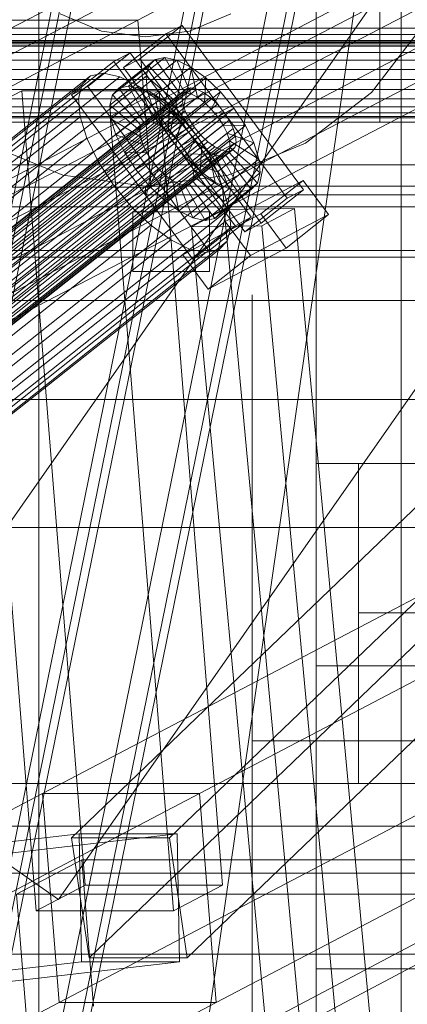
# Model space of a CAD drawing. Header units: millimetres. Extents: x -4738 to 65662, y -68080 to 6847.
# Tile 73 of 256: x -1730 to -1639, y -34392 to -34161. Entities that reach past the tile are written whole.
import ezdxf

# ---------------------------------------------------------------- set-up
doc = ezdxf.new("R2010")
doc.units = ezdxf.units.MM
for name, color, linetype, lineweight in [('COTAS_O', 1, 'Continuous', 0), ('frontal_briquetadora', 7, 'Continuous', 0), ('frontal_C03', 7, 'Continuous', 0), ('frontal_C10', 7, 'Continuous', 0), ('frontal_dosificador', 7, 'Continuous', 0), ('frontal_tolva', 7, 'Continuous', 0)]:
    doc.layers.add(name, color=color, linetype=linetype, lineweight=lineweight)
doc.dimstyles.new('R19_100', dxfattribs={"dimtxt": 250, "dimasz": 150, "dimexe": 150, "dimexo": 80, "dimgap": 100, "dimtad": 1, "dimtih": 1, "dimtoh": 1, "dimdsep": 46, "dimcen": 0.09, "dimadec": 0, "dimazin": 0, "dimtfac": 1, "dimtdec": 4, "dimtofl": 0, "dimtmove": 0, "dimatfit": 3, "dimfxl": 1, "dimtolj": 1, "dimtzin": 0, "dimarcsym": 0})

# ---------------------------------------------------------------- blocks, each defined once
blk = doc.blocks.new('DIM_R31_47')
at = {"layer": 'COTAS_O'}
for p, q in [((-1725, -31700), (-1025, -31700)), ((-1025, -31700), (-1070, -31850)), ((-1025, -34400), (-1025, -31700)), ((-1025, -31700), (-980, -31850)), ((-1025, -34400), (-1070, -34250)), ((-1025, -34400), (-980, -34250)), ((-1725, -34400), (-1025, -34400))]:
    blk.add_line(p, q, dxfattribs=at)
blk.add_text('2700 O', height=250, rotation=90, dxfattribs=at).set_placement((-1125, -33050))
blk = doc.blocks.new('DIM_R31_48')
at = {"layer": 'COTAS_O'}
for p, q in [((-1725, -33700), (-1575, -33655)), ((1725, -33700), (1575, -33655)), ((-1725, -34400), (-1725, -33700)), ((-1725, -33700), (1725, -33700)), ((-1725, -33700), (-1575, -33745)), ((1725, -33700), (1575, -33745)), ((1725, -34400), (1725, -33700))]:
    blk.add_line(p, q, dxfattribs=at)
blk.add_text('3450 O', height=250, dxfattribs=at).set_placement((0, -33600))

msp = doc.modelspace()

# ---------------------------------------------------------------- linework, layer by layer
at = {"layer": 'frontal_briquetadora'}
for p, q in [((-1640, -34163.329), (-1640, -34147.372)), ((-1660, -34152.465), (-1660, -34172.186)), ((-1660, -34177.878), (-1660, -34160.884)), ((-1640, -34177.878), (-1640, -34160.884)), ((-1640, -34180), (-1640, -34163.329)), ((-1660, -34172.186), (-1660, -34190.31)), ((-1660, -34195.496), (-1660, -34177.878)), ((-1640, -34195.496), (-1640, -34177.878)), ((-1640, -34197.313), (-1640, -34180)), ((-1660, -34190.31), (-1660, -34205.367)), ((-1660, -34213.667), (-1660, -34195.496)), ((-1640, -34213.667), (-1640, -34195.496)), ((-1640, -34215.195), (-1640, -34197.313)), ((-1660, -34205.367), (-1660, -34216.139)), ((-1660, -34232.316), (-1660, -34213.667)), ((-1640, -34232.316), (-1640, -34213.667)), ((-1640, -34233.568), (-1640, -34215.195)), ((-1660, -34216.139), (-1660, -34221.752)), ((-1675, -34229.008), (-1675, -34225.448)), ((-1660, -34229.008), (-1660, -34225.448)), ((-1675, -34236.008), (-1675, -34229.008)), ((-1660, -34236.008), (-1660, -34229.008)), ((-1660, -34251.367), (-1660, -34232.316)), ((-1640, -34251.367), (-1640, -34232.316)), ((-1640, -34252.354), (-1640, -34233.568)), ((-1675, -34246.208), (-1675, -34236.008)), ((-1660, -34246.208), (-1660, -34236.008)), ((-1675, -34259.262), (-1675, -34246.208)), ((-1660, -34259.262), (-1660, -34246.208)), ((-1660, -34270.741), (-1660, -34251.367)), ((-1640, -34270.741), (-1640, -34251.367)), ((-1640, -34271.473), (-1640, -34252.354)), ((-1660, -34256.659), (-1660, -34253.764)), ((-1640, -34256.659), (-1640, -34253.764)), ((-1660, -34262.386), (-1660, -34256.659)), ((-1640, -34262.386), (-1640, -34256.659)), ((-1675, -34274.725), (-1675, -34259.262)), ((-1660, -34274.725), (-1660, -34259.262)), ((-1660, -34266.326), (-1660, -34260.713)), ((-1660, -34270.817), (-1660, -34262.386)), ((-1640, -34270.817), (-1640, -34262.386)), ((-1640, -34267.072), (-1640, -34263.81)), ((-1660, -34277.098), (-1660, -34266.326)), ((-1640, -34273.507), (-1640, -34267.072)), ((-1660, -34290.358), (-1660, -34270.741)), ((-1660, -34281.762), (-1660, -34270.817)), ((-1640, -34290.358), (-1640, -34270.741)), ((-1640, -34281.762), (-1640, -34270.817)), ((-1640, -34290.842), (-1640, -34271.473)), ((-1675, -34292.07), (-1675, -34274.725)), ((-1660, -34292.07), (-1660, -34274.725)), ((-1640, -34282.94), (-1640, -34273.507)), ((-1660, -34292.155), (-1660, -34277.098)), ((-1660, -34294.978), (-1660, -34281.762)), ((-1640, -34294.978), (-1640, -34281.762)), ((-1640, -34295.113), (-1640, -34282.94)), ((-1660, -34294.404), (-1660, -34289.963)), ((-1660, -34310.138), (-1660, -34290.358)), ((-1640, -34310.138), (-1640, -34290.358)), ((-1640, -34310.379), (-1640, -34290.842)), ((-1675, -34310.706), (-1675, -34292.07)), ((-1660, -34310.706), (-1660, -34292.07)), ((-1660, -34310.279), (-1660, -34292.155)), ((-1660, -34302.407), (-1660, -34294.404)), ((-1660, -34310.168), (-1660, -34294.978)), ((-1640, -34310.168), (-1640, -34294.978)), ((-1640, -34309.694), (-1640, -34295.113)), ((-1660, -34312.386), (-1660, -34302.407)), ((-1660, -34330), (-1660, -34310.138)), ((-1660, -34326.995), (-1660, -34310.168)), ((-1640, -34326.286), (-1640, -34309.694)), ((-1640, -34330), (-1640, -34310.138)), ((-1640, -34326.995), (-1640, -34310.168)), ((-1675, -34330), (-1675, -34310.706)), ((-1660, -34330), (-1660, -34310.279)), ((-1660, -34330), (-1660, -34310.706)), ((-1660, -34312.386), (-1510, -34312.386)), ((-1660, -34312.386), (-1660, -34322.365)), ((-1640, -34330), (-1640, -34310.379)), ((-1660, -34322.365), (-1660, -34330.368)), ((-1640, -34344.436), (-1640, -34326.286)), ((-1660, -34345.082), (-1660, -34326.995)), ((-1640, -34345.082), (-1640, -34326.995)), ((-1660, -34330), (-1675, -34330)), ((-1675, -34330), (-1675, -34349.294)), ((-1660, -34330), (-1510, -34330)), ((-1660, -34330), (-1660, -34349.721)), ((-1640, -34330), (-1660, -34330)), ((-1660, -34330), (-1660, -34349.862)), ((-1660, -34330), (-1660, -34349.294)), ((-1660, -34330.368), (-1660, -34334.809)), ((-1640, -34330), (-1626, -34330)), ((-1640, -34330), (-1640, -34349.862)), ((-1640, -34330), (-1640, -34349.621)), ((-1640, -34363.649), (-1640, -34344.436)), ((-1660, -34364.025), (-1660, -34345.082)), ((-1640, -34364.025), (-1640, -34345.082)), ((-1675, -34349.294), (-1675, -34367.93)), ((-1660, -34349.294), (-1660, -34367.93)), ((-1660, -34349.721), (-1660, -34367.845)), ((-1660, -34349.862), (-1660, -34369.642)), ((-1640, -34349.621), (-1640, -34369.158)), ((-1640, -34349.862), (-1640, -34369.642)), ((-1660, -34359.632), (-1660, -34353.762)), ((-1660, -34370.21), (-1660, -34359.632)), ((-1660, -34365.418), (-1660, -34360.977)), ((-1660, -34383.4), (-1660, -34364.025)), ((-1660, -34373.421), (-1660, -34365.418)), ((-1640, -34383.4), (-1640, -34363.649)), ((-1640, -34383.4), (-1640, -34364.025)), ((-1660, -34367.845), (-1660, -34382.902)), ((-1675, -34367.93), (-1675, -34385.275)), ((-1660, -34367.93), (-1660, -34385.275)), ((-1660, -34369.642), (-1660, -34389.259)), ((-1640, -34369.158), (-1640, -34388.527)), ((-1640, -34369.642), (-1640, -34389.259)), ((-1660, -34383.4), (-1660, -34370.21)), ((-1660, -34383.4), (-1660, -34373.421)), ((-1660, -34382.902), (-1660, -34393.674)), ((-1660, -34383.4), (-1510, -34383.4)), ((-1660, -34383.4), (-1660, -34393.379)), ((-1660, -34383.4), (-1660, -34396.59)), ((-1640, -34383.4), (-1660, -34383.4)), ((-1660, -34383.4), (-1660, -34402.775)), ((-1640, -34383.4), (-1626, -34383.4)), ((-1640, -34383.4), (-1640, -34402.775)), ((-1640, -34383.4), (-1640, -34403.151)), ((-1675, -34385.275), (-1675, -34400.738)), ((-1660, -34385.275), (-1660, -34400.738)), ((-1640, -34388.527), (-1640, -34407.646)), ((-1660, -34389.259), (-1660, -34408.633)), ((-1640, -34389.259), (-1640, -34408.633))]:
    msp.add_line(p, q, dxfattribs=at)
at = {"layer": 'frontal_C03'}
msp.add_line((-1915, -35988), (-1485, -33007.45), dxfattribs=at)
at = {"layer": 'frontal_C10'}
for p, q in [((-4449.639, -35862.156), (-440.917, -33746.29)), ((-440.523, -33751.187), (-4449.244, -35867.053)), ((-1701.825, -34161.068), (-1242.446, -33920.495)), ((-1272.854, -33926.045), (-1717.35, -34352.76)), ((-1694.337, -34352.76), (-1249.842, -33926.045)), ((-1713.232, -34380.849), (-1268.737, -33954.133)), ((-1690.22, -34380.849), (-1245.724, -33954.133)), ((-1735.512, -34200.256), (-1276.132, -33959.683)), ((-1698.692, -34200.256), (-1239.313, -33959.683)), ((-2092.168, -35975), (-1696.354, -34032.44)), ((-1694.4, -34032.44), (-2090.214, -35975)), ((-2087.565, -35975), (-1691.751, -34032.44)), ((-2061.078, -35975), (-1665.264, -34032.44)), ((-1662.615, -34032.44), (-2058.429, -35975)), ((-2056.475, -35975), (-1660.662, -34032.44)), ((-1645.727, -34032.44), (-2041.54, -35975)), ((-1641.124, -34032.44), (-2036.938, -35975)), ((-2034.984, -35975), (-1639.17, -34032.44)), ((-1426.748, -34043.548), (-1802.026, -34238.531)), ((-1801.56, -34244.411), (-1426.281, -34049.429)), ((-1264.774, -34101.739), (-1724.153, -34342.312)), ((-1687.333, -34342.312), (-1227.954, -34101.739)), ((-2006.823, -34305.985), (-1631.544, -34111.002)), ((-1887.158, -34305.985), (-1511.88, -34111.002)), ((-1631.078, -34116.882), (-2006.357, -34311.865)), ((-1511.413, -34116.882), (-1886.692, -34311.865)), ((-1720.236, -34391.297), (-1260.857, -34150.724)), ((-1683.416, -34391.297), (-1224.037, -34150.724)), ((-2161.205, -34401.641), (-1701.825, -34161.068)), ((-1738.645, -34161.068), (-1701.825, -34161.068)), ((-1701.825, -34161.068), (-1698.692, -34200.256)), ((-1691.398, -34162.317), (-1701.33, -34170.187)), ((-1695.217, -34164.322), (-1691.398, -34162.317)), ((-1662.964, -34200.832), (-1691.398, -34162.317)), ((-1514.892, -34162.963), (-1754.221, -34162.963)), ((-1504.985, -34164.484), (-1744.314, -34164.484)), ((-1705.149, -34172.192), (-1695.217, -34164.322)), ((-1695.217, -34164.322), (-1666.782, -34202.837)), ((-1512.562, -34165.863), (-1751.891, -34165.863)), ((-1510.018, -34167.12), (-1749.348, -34167.12)), ((-1507.434, -34166.65), (-1746.763, -34166.65)), ((-1703.617, -34168.733), (-1713.549, -34176.602)), ((-1707.435, -34170.737), (-1703.617, -34168.733)), ((-1675.182, -34207.248), (-1703.617, -34168.733)), ((-1717.367, -34178.607), (-1707.435, -34170.737)), ((-1707.435, -34170.737), (-1679, -34209.252)), ((-1697.756, -34170.299), (-1706.27, -34177.044)), ((-1701.33, -34170.187), (-1705.149, -34172.192)), ((-1695.495, -34169.833), (-1704.009, -34176.578)), ((-1701.33, -34170.187), (-1672.896, -34208.702)), ((-1692.621, -34170.437), (-1701.135, -34177.182)), ((-1699.251, -34171.804), (-1697.756, -34170.299)), ((-1697.756, -34170.299), (-1695.495, -34169.833)), ((-1691.833, -34178.323), (-1697.756, -34170.299)), ((-1690.762, -34178.102), (-1695.495, -34169.833)), ((-1695.495, -34169.833), (-1692.621, -34170.437)), ((-1689.4, -34178.388), (-1692.621, -34170.437)), ((-1692.621, -34170.437), (-1689.33, -34172.071)), ((-1709.876, -34173.534), (-1869.499, -34300.008)), ((-1712.899, -34174.157), (-1709.876, -34173.534)), ((-1709.876, -34173.534), (-1706.034, -34174.342)), ((-1699.251, -34171.804), (-1707.764, -34178.55)), ((-1676.714, -34210.707), (-1705.149, -34172.192)), ((-1699.876, -34174.246), (-1699.251, -34171.804)), ((-1692.54, -34179.036), (-1699.251, -34171.804)), ((-1689.33, -34172.071), (-1697.843, -34178.816)), ((-1687.841, -34179.162), (-1689.33, -34172.071)), ((-1689.33, -34172.071), (-1685.846, -34174.623)), ((-1714.896, -34176.17), (-1874.519, -34302.644)), ((-1712.899, -34174.157), (-1872.522, -34300.632)), ((-1706.034, -34174.342), (-1865.657, -34300.816)), ((-1715.732, -34179.434), (-1714.896, -34176.17)), ((-1714.896, -34176.17), (-1712.899, -34174.157)), ((-1699.876, -34174.246), (-1708.389, -34180.991)), ((-1706.034, -34174.342), (-1701.634, -34176.526)), ((-1692.837, -34180.193), (-1699.876, -34174.246)), ((-1699.59, -34177.458), (-1699.876, -34174.246)), ((-1685.846, -34174.623), (-1694.359, -34181.368)), ((-1686.191, -34180.371), (-1685.846, -34174.623)), ((-1685.846, -34174.623), (-1682.407, -34177.919)), ((-1691.122, -34177.912), (-1876.284, -34324.622)), ((-1690.414, -34177.199), (-1875.576, -34323.909)), ((-1689.343, -34176.978), (-1874.505, -34323.688)), ((-1687.981, -34177.264), (-1873.144, -34323.975)), ((-1686.422, -34178.038), (-1871.585, -34324.749)), ((-1701.634, -34176.526), (-1861.257, -34303.001)), ((-1729.035, -34177.655), (-1740.52, -34183.669)), ((-1696.818, -34177.655), (-1729.035, -34177.655)), ((-1729.035, -34177.655), (-1714.151, -34363.797)), ((-1713.549, -34176.602), (-1717.367, -34178.607)), ((-1688.933, -34217.122), (-1717.367, -34178.607)), ((-1713.549, -34176.602), (-1685.114, -34215.117)), ((-1707.764, -34178.55), (-1708.389, -34180.991)), ((-1708.302, -34183.669), (-1696.818, -34177.655)), ((-1699.59, -34177.458), (-1708.103, -34184.203)), ((-1706.27, -34177.044), (-1707.764, -34178.55)), ((-1707.764, -34178.55), (-1701.054, -34185.781)), ((-1704.009, -34176.578), (-1706.27, -34177.044)), ((-1706.27, -34177.044), (-1700.346, -34185.068)), ((-1701.135, -34177.182), (-1704.009, -34176.578)), ((-1704.009, -34176.578), (-1699.275, -34184.847)), ((-1701.634, -34176.526), (-1696.977, -34179.938)), ((-1697.843, -34178.816), (-1701.135, -34177.182)), ((-1701.135, -34177.182), (-1697.913, -34185.134)), ((-1700.346, -34185.068), (-1691.833, -34178.323)), ((-1692.701, -34181.714), (-1699.59, -34177.458)), ((-1698.412, -34181.221), (-1699.59, -34177.458)), ((-1699.275, -34184.847), (-1690.762, -34178.102)), ((-1697.913, -34185.134), (-1689.4, -34178.388)), ((-1681.934, -34363.797), (-1696.818, -34177.655)), ((-1691.833, -34178.323), (-1692.54, -34179.036)), ((-1690.762, -34178.102), (-1691.833, -34178.323)), ((-1691.418, -34179.068), (-1691.122, -34177.912)), ((-1691.122, -34177.912), (-1690.414, -34177.199)), ((-1682.407, -34177.919), (-1690.92, -34184.665)), ((-1689.4, -34178.388), (-1690.762, -34178.102)), ((-1690.414, -34177.199), (-1689.343, -34176.978)), ((-1687.841, -34179.162), (-1689.4, -34178.388)), ((-1689.343, -34176.978), (-1687.981, -34177.264)), ((-1687.981, -34177.264), (-1686.422, -34178.038)), ((-1686.422, -34178.038), (-1684.772, -34179.247)), ((-1684.562, -34181.933), (-1682.407, -34177.919)), ((-1682.407, -34177.919), (-1679.247, -34181.736)), ((-1691.418, -34179.068), (-1876.58, -34325.779)), ((-1691.282, -34180.59), (-1876.445, -34327.3)), ((-1715.732, -34179.434), (-1875.355, -34305.909)), ((-1684.772, -34179.247), (-1869.935, -34325.957)), ((-1683.143, -34180.808), (-1868.305, -34327.519)), ((-1696.977, -34179.938), (-1856.599, -34306.413)), ((-1715.349, -34183.728), (-1715.732, -34179.434)), ((-1701.35, -34186.938), (-1692.837, -34180.193)), ((-1701.054, -34185.781), (-1692.54, -34179.036)), ((-1694.359, -34181.368), (-1697.843, -34178.816)), ((-1697.843, -34178.816), (-1696.354, -34185.908)), ((-1696.977, -34179.938), (-1692.379, -34184.345)), ((-1696.354, -34185.908), (-1687.841, -34179.162)), ((-1694.704, -34187.117), (-1686.191, -34180.371)), ((-1692.54, -34179.036), (-1692.837, -34180.193)), ((-1692.837, -34180.193), (-1692.701, -34181.714)), ((-1691.282, -34180.59), (-1691.418, -34179.068)), ((-1690.724, -34182.372), (-1691.282, -34180.59)), ((-1686.191, -34180.371), (-1687.841, -34179.162)), ((-1684.562, -34181.933), (-1686.191, -34180.371)), ((-1684.772, -34179.247), (-1683.143, -34180.808)), ((-1683.143, -34180.808), (-1681.646, -34182.616)), ((-1690.724, -34182.372), (-1875.887, -34329.083)), ((-1866.809, -34329.327), (-1681.646, -34182.616)), ((-1708.389, -34180.991), (-1701.35, -34186.938)), ((-1708.389, -34180.991), (-1708.103, -34184.203)), ((-1698.412, -34181.221), (-1706.925, -34187.966)), ((-1701.214, -34188.459), (-1692.701, -34181.714)), ((-1692.143, -34183.496), (-1698.412, -34181.221)), ((-1696.422, -34185.278), (-1698.412, -34181.221)), ((-1694.359, -34181.368), (-1694.704, -34187.117)), ((-1690.92, -34184.665), (-1694.359, -34181.368)), ((-1693.075, -34188.678), (-1684.562, -34181.933)), ((-1692.701, -34181.714), (-1692.143, -34183.496)), ((-1689.782, -34184.294), (-1690.724, -34182.372)), ((-1687.76, -34188.481), (-1679.247, -34181.736)), ((-1683.065, -34183.74), (-1684.562, -34181.933)), ((-1679.247, -34181.736), (-1683.065, -34183.74)), ((-1681.646, -34182.616), (-1680.383, -34184.547)), ((-1679.247, -34181.736), (-1676.581, -34185.811)), ((-1715.349, -34183.728), (-1874.972, -34310.202)), ((-1689.782, -34184.294), (-1874.944, -34331.005)), ((-1680.383, -34184.547), (-1865.546, -34331.257)), ((-1692.379, -34184.345), (-1852.002, -34310.819)), ((-1740.52, -34183.669), (-1708.302, -34183.669)), ((-1725.636, -34369.812), (-1740.52, -34183.669)), ((-1713.774, -34188.758), (-1715.349, -34183.728)), ((-1693.418, -34369.812), (-1708.302, -34183.669)), ((-1708.103, -34184.203), (-1701.214, -34188.459)), ((-1708.103, -34184.203), (-1706.925, -34187.966)), ((-1696.422, -34185.278), (-1704.935, -34192.023)), ((-1701.054, -34185.781), (-1700.346, -34185.068)), ((-1700.656, -34190.242), (-1692.143, -34183.496)), ((-1700.346, -34185.068), (-1699.275, -34184.847)), ((-1699.714, -34192.164), (-1691.2, -34185.418)), ((-1699.275, -34184.847), (-1697.913, -34185.134)), ((-1697.913, -34185.134), (-1696.354, -34185.908)), ((-1691.2, -34185.418), (-1696.422, -34185.278)), ((-1693.756, -34189.354), (-1696.422, -34185.278)), ((-1690.92, -34184.665), (-1693.075, -34188.678)), ((-1692.379, -34184.345), (-1688.154, -34189.446)), ((-1692.143, -34183.496), (-1691.2, -34185.418)), ((-1683.065, -34183.74), (-1691.578, -34190.486)), ((-1691.2, -34185.418), (-1689.938, -34187.349)), ((-1687.76, -34188.481), (-1690.92, -34184.665)), ((-1688.519, -34186.225), (-1689.782, -34184.294)), ((-1681.802, -34185.671), (-1683.065, -34183.74)), ((-1680.383, -34184.547), (-1679.441, -34186.469)), ((-1688.519, -34186.225), (-1873.681, -34332.935)), ((-1679.441, -34186.469), (-1864.603, -34333.179)), ((-1701.35, -34186.938), (-1701.054, -34185.781)), ((-1701.214, -34188.459), (-1701.35, -34186.938)), ((-1698.451, -34194.094), (-1689.938, -34187.349)), ((-1696.354, -34185.908), (-1694.704, -34187.117)), ((-1694.704, -34187.117), (-1693.075, -34188.678)), ((-1689.938, -34187.349), (-1693.756, -34189.354)), ((-1690.315, -34192.416), (-1681.802, -34185.671)), ((-1689.938, -34187.349), (-1688.441, -34189.156)), ((-1689.373, -34194.338), (-1680.86, -34187.593)), ((-1687.022, -34188.032), (-1688.519, -34186.225)), ((-1676.581, -34185.811), (-1685.094, -34192.556)), ((-1680.86, -34187.593), (-1681.802, -34185.671)), ((-1681.802, -34185.671), (-1676.581, -34185.811)), ((-1680.301, -34189.375), (-1680.86, -34187.593)), ((-1680.86, -34187.593), (-1674.591, -34189.869)), ((-1679.441, -34186.469), (-1678.883, -34188.251)), ((-1676.581, -34185.811), (-1674.591, -34189.869)), ((-1713.774, -34188.758), (-1873.397, -34315.232)), ((-1687.022, -34188.032), (-1872.184, -34334.743)), ((-1685.393, -34189.594), (-1870.555, -34336.304)), ((-1678.883, -34188.251), (-1864.045, -34334.961)), ((-1678.747, -34189.772), (-1863.91, -34336.483)), ((-1847.777, -34315.921), (-1688.154, -34189.446)), ((-1711.114, -34194.182), (-1713.774, -34188.758)), ((-1706.925, -34187.966), (-1700.656, -34190.242)), ((-1706.925, -34187.966), (-1704.935, -34192.023)), ((-1693.756, -34189.354), (-1702.269, -34196.099)), ((-1700.656, -34190.242), (-1701.214, -34188.459)), ((-1696.954, -34195.902), (-1688.441, -34189.156)), ((-1690.596, -34193.17), (-1693.756, -34189.354)), ((-1693.075, -34188.678), (-1691.578, -34190.486)), ((-1691.578, -34190.486), (-1687.76, -34188.481)), ((-1688.441, -34189.156), (-1690.596, -34193.17)), ((-1688.815, -34196.12), (-1680.301, -34189.375)), ((-1688.441, -34189.156), (-1686.812, -34190.718)), ((-1688.154, -34189.446), (-1684.59, -34194.895)), ((-1685.094, -34192.556), (-1687.76, -34188.481)), ((-1685.393, -34189.594), (-1687.022, -34188.032)), ((-1683.742, -34190.803), (-1685.393, -34189.594)), ((-1674.591, -34189.869), (-1683.104, -34196.614)), ((-1680.166, -34190.897), (-1680.301, -34189.375)), ((-1680.301, -34189.375), (-1673.413, -34193.631)), ((-1678.747, -34189.772), (-1679.043, -34190.929)), ((-1678.883, -34188.251), (-1678.747, -34189.772)), ((-1674.591, -34189.869), (-1673.413, -34193.631)), ((-1683.742, -34190.803), (-1868.905, -34337.513)), ((-1682.183, -34191.577), (-1867.346, -34338.287)), ((-1680.822, -34191.863), (-1865.985, -34338.573)), ((-1679.751, -34191.642), (-1864.913, -34338.352)), ((-1679.043, -34190.929), (-1864.206, -34337.639)), ((-1704.935, -34192.023), (-1699.714, -34192.164)), ((-1704.935, -34192.023), (-1702.269, -34196.099)), ((-1699.714, -34192.164), (-1700.656, -34190.242)), ((-1698.451, -34194.094), (-1699.714, -34192.164)), ((-1695.325, -34197.463), (-1686.812, -34190.718)), ((-1693.674, -34198.672), (-1685.161, -34191.927)), ((-1691.578, -34190.486), (-1690.315, -34192.416)), ((-1685.094, -34192.556), (-1690.315, -34192.416)), ((-1690.315, -34192.416), (-1689.373, -34194.338)), ((-1688.975, -34198.798), (-1680.462, -34192.053)), ((-1688.679, -34197.642), (-1680.166, -34190.897)), ((-1686.812, -34190.718), (-1687.156, -34196.466)), ((-1686.812, -34190.718), (-1685.161, -34191.927)), ((-1685.161, -34191.927), (-1683.672, -34199.018)), ((-1685.161, -34191.927), (-1683.602, -34192.701)), ((-1682.183, -34191.577), (-1683.742, -34190.803)), ((-1680.822, -34191.863), (-1682.183, -34191.577)), ((-1681.17, -34192.766), (-1680.462, -34192.053)), ((-1679.751, -34191.642), (-1680.822, -34191.863)), ((-1680.462, -34192.053), (-1680.166, -34190.897)), ((-1680.462, -34192.053), (-1673.752, -34199.285)), ((-1680.166, -34190.897), (-1673.127, -34196.843)), ((-1679.043, -34190.929), (-1679.751, -34191.642)), ((-1711.114, -34194.182), (-1870.737, -34320.657)), ((-1707.55, -34199.63), (-1711.114, -34194.182)), ((-1702.269, -34196.099), (-1698.451, -34194.094)), ((-1690.596, -34193.17), (-1699.109, -34199.915)), ((-1696.954, -34195.902), (-1698.451, -34194.094)), ((-1692.115, -34199.446), (-1683.602, -34192.701)), ((-1690.754, -34199.732), (-1682.241, -34192.987)), ((-1687.156, -34196.466), (-1690.596, -34193.17)), ((-1689.683, -34199.511), (-1681.17, -34192.766)), ((-1683.104, -34196.614), (-1689.373, -34194.338)), ((-1689.373, -34194.338), (-1688.815, -34196.12)), ((-1683.104, -34196.614), (-1685.094, -34192.556)), ((-1683.602, -34192.701), (-1680.381, -34200.652)), ((-1683.602, -34192.701), (-1682.241, -34192.987)), ((-1682.241, -34192.987), (-1681.17, -34192.766)), ((-1682.241, -34192.987), (-1677.507, -34201.257)), ((-1673.413, -34193.631), (-1681.926, -34200.377)), ((-1681.17, -34192.766), (-1675.246, -34200.79)), ((-1673.413, -34193.631), (-1673.127, -34196.843)), ((-1684.59, -34194.895), (-1844.213, -34321.369)), ((-1702.269, -34196.099), (-1699.109, -34199.915)), ((-1699.109, -34199.915), (-1696.954, -34195.902)), ((-1695.325, -34197.463), (-1696.954, -34195.902)), ((-1687.156, -34196.466), (-1695.669, -34203.211)), ((-1681.926, -34200.377), (-1688.815, -34196.12)), ((-1688.815, -34196.12), (-1688.679, -34197.642)), ((-1683.672, -34199.018), (-1687.156, -34196.466)), ((-1684.59, -34194.895), (-1681.93, -34200.319)), ((-1681.926, -34200.377), (-1683.104, -34196.614)), ((-1673.127, -34196.843), (-1681.64, -34203.588)), ((-1673.127, -34196.843), (-1673.752, -34199.285)), ((-1695.669, -34203.211), (-1695.325, -34197.463)), ((-1693.674, -34198.672), (-1695.325, -34197.463)), ((-1692.186, -34205.764), (-1693.674, -34198.672)), ((-1692.115, -34199.446), (-1693.674, -34198.672)), ((-1683.672, -34199.018), (-1692.186, -34205.764)), ((-1688.975, -34198.798), (-1689.683, -34199.511)), ((-1688.679, -34197.642), (-1688.975, -34198.798)), ((-1682.265, -34206.03), (-1688.975, -34198.798)), ((-1681.64, -34203.588), (-1688.679, -34197.642)), ((-1680.381, -34200.652), (-1683.672, -34199.018)), ((-1673.752, -34199.285), (-1682.265, -34206.03)), ((-1681.331, -34208.249), (-1663.003, -34198.626)), ((-1673.752, -34199.285), (-1675.246, -34200.79)), ((-1663.003, -34198.626), (-1672.935, -34206.496)), ((-1657.08, -34206.65), (-1663.003, -34198.626)), ((-2158.072, -34440.829), (-1698.692, -34200.256)), ((-1707.55, -34199.63), (-1867.173, -34326.105)), ((-1681.93, -34200.319), (-1841.553, -34326.793)), ((-1698.692, -34200.256), (-1735.512, -34200.256)), ((-1703.326, -34204.732), (-1707.55, -34199.63)), ((-1699.109, -34199.915), (-1695.669, -34203.211)), ((-1688.894, -34207.397), (-1692.115, -34199.446)), ((-1690.754, -34199.732), (-1692.115, -34199.446)), ((-1689.683, -34199.511), (-1690.754, -34199.732)), ((-1686.02, -34208.002), (-1690.754, -34199.732)), ((-1683.759, -34207.535), (-1689.683, -34199.511)), ((-1680.381, -34200.652), (-1688.894, -34207.397)), ((-1677.507, -34201.257), (-1686.02, -34208.002)), ((-1675.246, -34200.79), (-1683.759, -34207.535)), ((-1681.93, -34200.319), (-1680.355, -34205.349)), ((-1681.64, -34203.588), (-1681.926, -34200.377)), ((-1677.507, -34201.257), (-1680.381, -34200.652)), ((-1675.246, -34200.79), (-1677.507, -34201.257)), ((-1672.896, -34208.702), (-1662.964, -34200.832)), ((-1662.964, -34200.832), (-1666.782, -34202.837)), ((-1695.669, -34203.211), (-1692.186, -34205.764)), ((-1682.265, -34206.03), (-1681.64, -34203.588)), ((-1666.782, -34202.837), (-1676.714, -34210.707)), ((-1222.701, -34204.861), (-2005.124, -34204.861)), ((-1703.326, -34204.732), (-1862.948, -34331.206)), ((-1680.355, -34205.349), (-1839.978, -34331.824)), ((-1698.728, -34209.139), (-1703.326, -34204.732)), ((-1692.186, -34205.764), (-1688.894, -34207.397)), ((-1681.579, -34205.492), (-1689.235, -34209.502)), ((-1683.759, -34207.535), (-1682.265, -34206.03)), ((-1665.031, -34205.243), (-1681.579, -34205.492)), ((-1681.579, -34205.492), (-1663.065, -34403.993)), ((-1680.355, -34205.349), (-1679.972, -34209.643)), ((-1672.688, -34209.253), (-1665.031, -34205.243)), ((-1646.518, -34403.744), (-1665.031, -34205.243)), ((-1672.935, -34206.496), (-1691.263, -34216.119)), ((-1691.263, -34216.119), (-1681.331, -34208.249)), ((-1688.894, -34207.397), (-1686.02, -34208.002)), ((-1686.02, -34208.002), (-1683.759, -34207.535)), ((-1685.114, -34215.117), (-1675.182, -34207.248)), ((-1681.331, -34208.249), (-1675.407, -34216.273)), ((-1675.182, -34207.248), (-1679, -34209.252)), ((-1657.08, -34206.65), (-1675.407, -34216.273)), ((-1672.935, -34206.496), (-1667.012, -34214.52)), ((-1667.012, -34214.52), (-1657.08, -34206.65)), ((-1698.728, -34209.139), (-1858.351, -34335.613)), ((-1679.972, -34209.643), (-1839.595, -34336.117)), ((-1694.07, -34212.55), (-1698.728, -34209.139)), ((-1689.235, -34209.502), (-1672.688, -34209.253)), ((-1670.722, -34408.003), (-1689.235, -34209.502)), ((-1679, -34209.252), (-1688.933, -34217.122)), ((-1679.972, -34209.643), (-1680.808, -34212.907)), ((-1676.714, -34210.707), (-1672.896, -34208.702)), ((-1654.174, -34407.753), (-1672.688, -34209.253)), ((-1694.07, -34212.55), (-1853.693, -34339.025)), ((-1680.808, -34212.907), (-1840.431, -34339.381)), ((-1689.671, -34214.735), (-1694.07, -34212.55)), ((-1680.808, -34212.907), (-1682.806, -34214.919)), ((-2024.571, -34215.045), (-1242.148, -34215.045)), ((-1689.671, -34214.735), (-1849.294, -34341.209)), ((-1685.828, -34215.543), (-1845.451, -34342.017)), ((-1682.806, -34214.919), (-1842.429, -34341.394)), ((-1685.828, -34215.543), (-1689.671, -34214.735)), ((-1688.933, -34217.122), (-1685.114, -34215.117)), ((-1682.806, -34214.919), (-1685.828, -34215.543)), ((-1685.339, -34224.143), (-1667.012, -34214.52)), ((-2004.184, -34216.617), (-1221.761, -34216.617)), ((-1685.339, -34224.143), (-1691.263, -34216.119)), ((-1675.407, -34216.273), (-1685.339, -34224.143)), ((-1241.208, -34226.801), (-2023.631, -34226.801)), ((-1724.153, -34342.312), (-2183.533, -34582.885)), ((-2146.713, -34582.885), (-1687.333, -34342.312)), ((-1724.153, -34342.312), (-1687.333, -34342.312)), ((-1720.236, -34391.297), (-1724.153, -34342.312)), ((-1687.333, -34342.312), (-1683.416, -34391.297)), ((-1715.554, -34351.82), (-2189.817, -34406.25)), ((-2166.805, -34406.25), (-1692.541, -34351.82)), ((-1717.35, -34352.76), (-1713.232, -34380.849)), ((-1694.337, -34352.76), (-1717.35, -34352.76)), ((-1715.554, -34351.82), (-1692.541, -34351.82)), ((-1715.028, -34381.789), (-1715.554, -34351.82)), ((-1690.22, -34380.849), (-1694.337, -34352.76)), ((-1692.541, -34351.82), (-1692.016, -34381.789)), ((-1714.93, -34357.896), (-1730.243, -34365.915)), ((-886.483, -34357.896), (-1714.93, -34357.896)), ((-1714.93, -34357.896), (-1712.188, -34392.186)), ((-1725.636, -34369.812), (-1714.151, -34363.797)), ((-1714.151, -34363.797), (-1681.934, -34363.797)), ((-1681.934, -34363.797), (-1693.418, -34369.812)), ((-1730.243, -34365.915), (-901.795, -34365.915)), ((-1727.501, -34400.205), (-1730.243, -34365.915)), ((-1693.418, -34369.812), (-1725.636, -34369.812)), ((-1713.232, -34380.849), (-1690.22, -34380.849)), ((-2189.292, -34436.219), (-1715.028, -34381.789)), ((-2166.279, -34436.219), (-1692.016, -34381.789)), ((-1692.016, -34381.789), (-1715.028, -34381.789)), ((-2179.616, -34631.87), (-1720.236, -34391.297)), ((-2142.796, -34631.87), (-1683.416, -34391.297)), ((-1683.416, -34391.297), (-1720.236, -34391.297))]:
    msp.add_line(p, q, dxfattribs=at)
at = {"layer": 'frontal_dosificador'}
for p, q in [((-1645, -34185), (-1645, -34150)), ((-1720, -34159.641), (-1710.353, -34163.637)), ((-1689.647, -34163.637), (-1680, -34159.641)), ((-1646.967, -34178.033), (-1635.048, -34162.5)), ((-1710.353, -34163.637), (-1700, -34165)), ((-1700, -34165), (-1689.647, -34163.637)), ((-1570, -34166), (-1770, -34166)), ((-1570, -34166.307), (-1770, -34166.307)), ((-1570, -34167.206), (-1770, -34167.206)), ((-1570, -34168.636), (-1770, -34168.636)), ((-1570, -34170.5), (-1770, -34170.5)), ((-1570, -34172.671), (-1770, -34172.671)), ((-1770, -34175), (-1570, -34175)), ((-1570, -34177.329), (-1770, -34177.329)), ((-1662.5, -34189.952), (-1646.967, -34178.033)), ((-1570, -34179.5), (-1770, -34179.5)), ((-1570, -34181.364), (-1770, -34181.364)), ((-1570, -34182.794), (-1770, -34182.794)), ((-1585, -34185), (-1815, -34185)), ((-210, -34185), (-1790, -34185)), ((-1570, -34183.693), (-1770, -34183.693)), ((-1570, -34184), (-1770, -34184)), ((-1645, -34185), (-1755, -34185)), ((-1737.5, -34189.952), (-1719.411, -34197.444)), ((-1680.589, -34197.444), (-1662.5, -34189.952)), ((-1585, -34195), (-1815, -34195)), ((-1719.411, -34197.444), (-1700, -34200)), ((-1700, -34200), (-1680.589, -34197.444)), ((-300, -34200), (-1700, -34200)), ((-1700, -34202), (-1700, -34200)), ((-300, -34202), (-1700, -34202)), ((-1685, -34206), (-1703, -34206)), ((-1703, -34220), (-1703, -34206)), ((-1685, -34220), (-1685, -34206)), ((-1685, -34220), (-1703, -34220)), ((-210, -34250), (-1790, -34250)), ((-1490, -34250), (-1660, -34250)), ((-1660, -34265), (-1660, -34250)), ((-1490, -34265), (-1660, -34265)), ((-1500, -34265), (-1650, -34265)), ((-1650, -34300), (-1650, -34265)), ((-500, -34280), (-1770, -34280)), ((-1500, -34300), (-1650, -34300)), ((-1650, -34340), (-1650, -34300)), ((-500, -34340), (-1850, -34340)), ((-500, -34340), (-1770, -34340)), ((-1500, -34340), (-1650, -34340)), ((-500, -34380), (-1850, -34380))]:
    msp.add_line(p, q, dxfattribs=at)
at = {"layer": 'frontal_tolva'}
for p, q in [((-1769.584, -34332.806), (-722.584, -32835.806)), ((-1720.416, -34367.194), (-673.416, -32870.194)), ((-1769.584, -34332.806), (-1720.416, -34367.194)), ((-1821.5, -34350), (1821.5, -34350)), ((-1821.5, -34361), (1821.5, -34361))]:
    msp.add_line(p, q, dxfattribs=at)

# ---------------------------------------------------------------- dimensions: what is measured, and where the dimension line sits
at = {"layer": 'COTAS_O'}
for p2, distance, picture, middle in [((-1725, -31700), -700, 'DIM_R31_47', (-1025, -33050)), ((1725, -34400), 700, 'DIM_R31_48', (0, -33700))]:
    dim = msp.add_aligned_dim(p1=(-1725, -34400), p2=p2, distance=distance, text='<> O', dimstyle='R19_100', dxfattribs=at)
    dim.commit()
    dim.dimension.update_dxf_attribs({"geometry": picture, "text_midpoint": middle})

doc.saveas('drawing.dxf')
